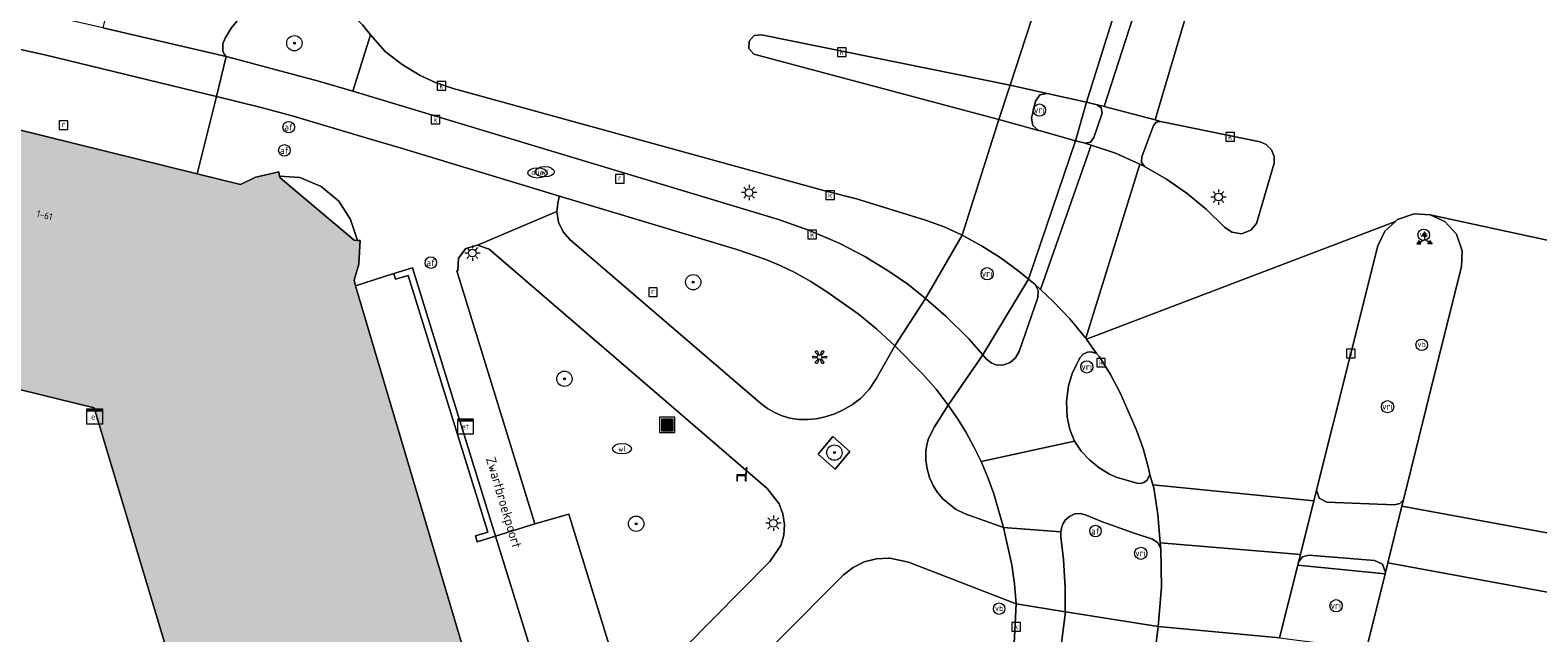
# Model space of a CAD drawing. Header units: metres. Extents: x 196496 to 197479, y 355250 to 356324.
# Tile 18 of 119: x 196983 to 197061, y 355693 to 355725. Entities that reach past the tile are written whole.
import ezdxf
from ezdxf.enums import TextEntityAlignment as Align

# ---------------------------------------------------------------- set-up
doc = ezdxf.new("R2010")
doc.units = ezdxf.units.M
doc.layers.get('0').update_dxf_attribs({"lineweight": 9})
for name, color, linetype, lineweight in [('B-WE-GR-BEPLANTING_CULTUUR_HEESTERS-GV', 251, 'Continuous', 9), ('B-WE-GR-BOOM-S', 251, 'Continuous', 9), ('B-WE-IE-KUNSTOBJECT-S', 251, 'Continuous', 9), ('B-WE-IE-MEUBILAIR_WEGMEUBILAIR-GV', 251, 'Continuous', 9), ('B-WE-IE-MEUBILAIR_WEGMEUBILAIR-S', 251, 'Continuous', 9), ('B-WE-IE-MEUBILAIR_WEGMEUBILAIR_VERKEERSBORD-S', 251, 'Continuous', 9), ('B-WE-IE-TERREINAFSCHEIDING_KUNSTMATIG_MUUR-G', 251, 'IE-TERREINAFSCHEIDING-KUNSTMATIG-DICHT', 9), ('B-WE-IE-TERREINAFSCHEIDING_KUNSTMATIG_MUUR-GV', 251, 'Continuous', 9), ('B-WE-KL-BRANDSTOF_PUT-S', 251, 'Continuous', 9), ('B-WE-KL-ET_KAST-S', 251, 'Continuous', 9), ('B-WE-KL-ET_LS_OV_LICHTMAST-S', 251, 'Continuous', 9), ('B-WE-KL-WATER-S', 251, 'Continuous', 9), ('B-WE-OG-BEBOUWING-GV', 251, 'Continuous', 9), ('B-WE-OG-BEBOUWING_HUISNUMMER-T35', 90, 'Continuous', 9), ('B-WE-OG-BEBOUWING_STRAATNAAM-T35', 130, 'Continuous', 9), ('B-WE-OG-TERREIN_CULTUURSCHEIDING-GV', 251, 'Continuous', 9), ('B-WE-OG-TERREIN_ERF-GV', 251, 'Continuous', 9), ('B-WE-RI-GWA_KOLK-S', 251, 'Continuous', 9), ('B-WE-RI-GWA_RIOOLPUT-S', 251, 'Continuous', 9), ('B-WE-VH-ONVERHARD-GV', 251, 'Continuous', 9), ('B-WE-VH-VERHARDING_ASFALT-GV', 251, 'Continuous', 9), ('B-WE-VH-VERHARDING_BETONSTRAATSTEEN-GV', 251, 'Continuous', 9), ('B-WE-VH-VERHARDING_OPEN-GV', 251, 'Continuous', 9), ('B-WE-VH-VERHARDING_STRAATBAKSTEEN-GV', 251, 'Continuous', 9), ('B-WE-VH-VERHARDING_TEGEL-GV', 251, 'Continuous', 9), ('B-WE-VW-AFSLUITPAAL-S', 251, 'Continuous', 9), ('B-WE-VW-VRI-S', 251, 'Continuous', 9)]:
    doc.layers.add(name, color=color, linetype=linetype, lineweight=lineweight)
doc.layers.add('X-XX-AL-PRESENTATIE_GEBOUW3-V', color=7, linetype='Continuous', lineweight=9, true_color=0xebe1d6)
doc.styles.add('NLCS-ISO', font='NLCS-ISO.ttf')
doc.styles.add('NLCS-ISO-ANNOTATIEF-T35', font='NLCS-ISO.ttf', dxfattribs={"height": 3.5})
doc.linetypes.add('IE-TERREINAFSCHEIDING-KUNSTMATIG-DICHT', pattern='A,8,-1,[82,NLCS.SHX,S=0.75,R=90,X=0,Y=0],-1', length=10)

# ---------------------------------------------------------------- blocks, each defined once
blk = doc.blocks.new('SIE-WEG_AFVALBAK-SO')
at = {"linetype": 'ByBlock', "lineweight": 18}
h = blk.add_hatch(color=0, dxfattribs=at)
h.dxf.hatch_style = 1
h.paths.add_polyline_path([(-1.5, -1.5), (1.5, -1.5), (1.5, 1.5), (-1.5, 1.5)])
at = {"color": 0, "linetype": 'ByBlock', "lineweight": 18}
for points in [[(-2, -2), (2, -2), (2, 2), (-2, 2)], [(-1.5, -1.5), (1.5, -1.5), (1.5, 1.5), (-1.5, 1.5)]]:
    blk.add_lwpolyline(points, close=True, dxfattribs=at)
blk = doc.blocks.new('SIE-WEG_VERKEERSBORD_WEGWIJZER-SO')
at = {"linetype": 'ByBlock', "lineweight": 18}
h = blk.add_hatch(color=0, dxfattribs=at)
h.dxf.hatch_style = 1
h.paths.add_polyline_path([(0.5, 1), (0, 2), (-0.5, 1)])
h = blk.add_hatch(color=0, dxfattribs=at)
h.dxf.hatch_style = 1
h.paths.add_polyline_path([(-1.38, -0.22), (-2, -1.15), (-0.88, -1.09)])
h = blk.add_hatch(color=0, dxfattribs=at)
h.dxf.hatch_style = 1
h.paths.add_polyline_path([(1.38, -0.22), (2, -1.15), (0.88, -1.09)])
at = {"color": 0, "linetype": 'ByBlock', "lineweight": 18}
for points in [[(-1.13, -0.65), (0, 0)], [(0, 1), (0, 0)], [(1.13, -0.65), (0, 0)]]:
    blk.add_lwpolyline(points, dxfattribs=at)
for points in [[(0.5, 1), (0, 2), (-0.5, 1)], [(-1.38, -0.22), (-2, -1.15), (-0.88, -1.09)], [(1.38, -0.22), (2, -1.15), (0.88, -1.09)]]:
    blk.add_lwpolyline(points, close=True, dxfattribs=at)
blk = doc.blocks.new('SKL-ET_KAST_ELEKTRA-SO')
at = {"color": 0, "linetype": 'ByBlock', "lineweight": 18}
for points in [[(-2, 2), (2, 2), (2, 1.68), (-2, 1.68)], [(-2, 1.52), (2, 1.52), (2, -2), (-2, -2)]]:
    blk.add_lwpolyline(points, close=True, dxfattribs=at)
at = {"color": 0, "linetype": 'ByBlock', "lineweight": 18, "style": 'NLCS-ISO'}
blk.add_text('et', height=1.5, dxfattribs=at).set_placement((0, 0), align=Align.MIDDLE_CENTER)
blk = doc.blocks.new('SKL-ET_OV_LICHTMAST-SO')
at = {"color": 0, "linetype": 'ByBlock', "lineweight": 18}
for points in [[(-1.25, 0), (-2, 0)], [(-1.41, 1.41), (-0.88, 0.88)], [(0, 2), (0, 1.25)], [(0.88, 0.88), (1.41, 1.41)], [(2, 0), (1.25, 0)], [(-1.41, -1.41), (-0.88, -0.88)], [(0, -1.25), (0, -2)], [(0.88, -0.88), (1.41, -1.41)]]:
    blk.add_lwpolyline(points, dxfattribs=at)
blk.add_circle((0, 0), 1, dxfattribs=at)
blk = doc.blocks.new('SKL-VRI_PAAL-SO')
at = {"lineweight": 18}
blk.add_circle((0, 0), 1.59, dxfattribs=at)
at = {"lineweight": 18, "style": 'NLCS-ISO'}
blk.add_text('vri', height=1.8, dxfattribs=at).set_placement((-0.06, 0.08), align=Align.MIDDLE_CENTER)
blk = doc.blocks.new('SIE-WEG_PAAL_VERKEERSBORD-SO')
at = {"color": 0, "linetype": 'ByBlock', "lineweight": 18}
blk.add_circle((0, 0), 1.5, dxfattribs=at)
at = {"color": 0, "linetype": 'ByBlock', "lineweight": 18, "style": 'NLCS-ISO'}
blk.add_text('vb', height=1.5, dxfattribs=at).set_placement((0, 0.13), align=Align.MIDDLE_CENTER)
blk = doc.blocks.new('SVW-AFSLUITPAAL-SO')
at = {"lineweight": 18}
blk.add_circle((0, 0), 1.5, dxfattribs=at)
at = {"lineweight": 18, "style": 'NLCS-ISO'}
blk.add_text('af', height=1.8, dxfattribs=at).set_placement((0, 0), align=Align.MIDDLE_CENTER)
blk = doc.blocks.new('SRI-KOLK-SO')
at = {"color": 0, "linetype": 'ByBlock', "lineweight": 18}
blk.add_lwpolyline([(-1.125, -1.125), (1.125, -1.125), (1.125, 1.125), (-1.125, 1.125)], close=True, dxfattribs=at)
at = {"color": 0, "linetype": 'ByBlock', "lineweight": 18, "style": 'NLCS-ISO'}
blk.add_text('k', height=1.5, dxfattribs=at).set_placement((0, 0), align=Align.MIDDLE_CENTER)
blk = doc.blocks.new('SKL-WATER_WATERLEIDINGPUT-SO')
at = {"color": 0, "linetype": 'ByBlock', "lineweight": 18}
blk.add_ellipse((0, 0), major_axis=(2.5, 0), ratio=0.54, dxfattribs=at)
at = {"color": 0, "linetype": 'ByBlock', "lineweight": 18, "style": 'NLCS-ISO'}
blk.add_text('wl', height=1.5, dxfattribs=at).set_placement((0, 0), align=Align.MIDDLE_CENTER)
blk = doc.blocks.new('SKL-BENZINEPUT_OLIEPUT-SO')
at = {"color": 0, "linetype": 'ByBlock', "lineweight": 18}
blk.add_ellipse((0, 0), major_axis=(2.5, 0), ratio=0.54, dxfattribs=at)
at = {"color": 0, "linetype": 'ByBlock', "lineweight": 18, "style": 'NLCS-ISO'}
blk.add_text('olie', height=1.5, dxfattribs=at).set_placement((0, 0.16), align=Align.MIDDLE_CENTER)
blk = doc.blocks.new('SRI-PUT_INSPECTIEPUT_RIOOLPUT-SO')
at = {"color": 0, "linetype": 'ByBlock', "lineweight": 18}
blk.add_lwpolyline([(-1.12, -1.12), (1.12, -1.12), (1.12, 1.12), (-1.12, 1.12)], close=True, dxfattribs=at)
at = {"color": 0, "linetype": 'ByBlock', "lineweight": 18, "style": 'NLCS-ISO'}
blk.add_text('r', height=1.5, dxfattribs=at).set_placement((0, 0.28), align=Align.MIDDLE_CENTER)
blk = doc.blocks.new('SIE-KUNSTOBJECT-SO')
at = {"color": 0, "linetype": 'ByBlock', "lineweight": 18, "flags": 128}
blk.add_lwpolyline([(0.27, -0.73, 0.700208), (-0.27, -0.73), (-0.56, -1.53, -1), (-1.05, -1.25), (-0.5, -0.6, 0.700208), (-0.77, -0.13), (-1.6, -0.28, -1), (-1.6, 0.28), (-0.77, 0.13, 0.700208), (-0.5, 0.6), (-1.05, 1.25, -1), (-0.56, 1.53), (-0.27, 0.73, 0.700208), (0.27, 0.73), (0.56, 1.53, -1), (1.05, 1.25), (0.5, 0.6, 0.700208), (0.77, 0.13), (1.6, 0.28, -1), (1.6, -0.28), (0.77, -0.13, 0.700208), (0.5, -0.6), (1.05, -1.25, -1), (0.56, -1.53)], format="xyb", close=True, dxfattribs=at)
blk = doc.blocks.new('SIE-WEG_ZITBANK-SO')
at = {"color": 0, "linetype": 'ByBlock', "lineweight": 18}
blk.add_lwpolyline([(-0.91, -1.63), (-0.91, -0.2), (1.09, -0.2), (1.09, -1.63), (1.29, -1.63), (1.29, -0.21), (1.54, 1.78), (1.33, 1.78), (1.11, 0), (-1.11, 0), (-1.11, -1.63)], close=True, dxfattribs=at)
blk = doc.blocks.new('SGR-BOOM_01-SO')
at = {"linetype": 'ByBlock', "lineweight": 18}
h = blk.add_hatch(color=0, dxfattribs=at)
h.dxf.hatch_style = 1
edge = h.paths.add_edge_path()
edge.add_arc((0, 0), 0.25, 0, 360)
at = {"color": 0, "linetype": 'ByBlock', "lineweight": 18}
for radius in [2, 0.25]:
    blk.add_circle((0, 0), radius, dxfattribs=at)

msp = doc.modelspace()

# ---------------------------------------------------------------- hatches: boundary and pattern name
at = {"layer": 'X-XX-AL-PRESENTATIE_GEBOUW3-V'}
msp.add_hatch(color=256, dxfattribs=at).paths.add_polyline_path([(196999.728, 355713.662), (196999.557, 355713.679), (196995.697, 355716.913), (196995.676, 355717.009), (196995.629, 355717.226), (196994.429, 355716.953), (196994.418, 355716.948), (196993.646, 355716.569), (196991.386, 355717.127), (196967.648, 355722.993), (196966.58, 355723.049), (196965.56, 355722.743), (196964.713, 355722.116), (196964.128, 355721.253), (196960.944, 355713.774), (196953.261, 355682.75), (196951.645, 355676.227), (196951.328, 355674.146), (196955.281, 355673.014), (196963.458, 355670.971), (196972.713, 355708.202), (196986.012, 355704.942), (196989.79, 355692.387), (196989.014, 355692.133), (196989.841, 355689.357), (196990.603, 355689.577), (196996.618, 355669.389), (196996.721, 355669.044), (197010.836, 355673.334), (197008.082, 355682.828), (196999.632, 355711.304), (196999.549, 355711.583), (196999.793, 355712.429), (196999.794, 355712.45), (196999.877, 355713.647)])

# ---------------------------------------------------------------- linework, layer by layer
at = {"layer": 'B-WE-GR-BEPLANTING_CULTUUR_HEESTERS-GV', "flags": 128}
for points in [[(196999.489, 355721.435), (197000.412, 355724.371), (196999.987, 355724.882), (196999.493, 355725.388), (196998.917, 355725.813), (196998.279, 355726.139), (196997.606, 355726.354), (196997.242, 355726.438), (196996.705, 355726.492), (196996.166, 355726.466), (196995.528, 355726.351), (196994.908, 355726.161), (196994.527, 355725.984), (196994.179, 355725.749), (196993.555, 355725.19), (196993.16, 355724.714), (196992.846, 355724.181), (196992.725, 355723.894), (196992.722, 355723.528), (196992.796, 355723.353), (196992.897, 355723.243), (196993.032, 355723.198), (196997.701, 355721.95)], [(197027.707, 355708.178), (197026.776, 355709.038), (197025.791, 355709.835), (197024.17, 355710.99), (197023.329, 355711.523), (197022.459, 355712.006), (197021.737, 355712.357), (197020.997, 355712.67), (197019.48, 355713.194), (197010.25, 355715.96), (197010.178, 355715.696), (197010.108, 355715.165), (197010.193, 355714.614), (197010.431, 355714.11), (197010.785, 355713.709), (197020.73, 355705.174), (197021.071, 355704.914), (197021.44, 355704.697), (197021.833, 355704.526), (197022.244, 355704.407), (197022.702, 355704.337), (197023.165, 355704.328), (197023.626, 355704.375), (197024.079, 355704.469), (197024.576, 355704.632), (197025.051, 355704.851), (197025.499, 355705.121), (197025.918, 355705.433), (197026.37, 355705.904), (197026.729, 355706.45)], [(197004.956, 355712.102), (197004.899, 355712.068), (197008.971, 355698.902), (197010.726, 355699.403), (197012.964, 355692.188), (197015.286, 355690.958), (197021.206, 355696.938), (197021.766, 355697.785), (197021.92, 355698.314), (197021.958, 355698.877), (197021.875, 355699.434), (197021.679, 355699.949), (197021.052, 355700.748), (197006.587, 355713.208), (197005.987, 355713.415), (197005.378, 355713.236), (197004.986, 355712.736)], [(197030.493, 355705.089), (197029.77, 355703.961), (197029.462, 355703.35), (197029.365, 355703.021), (197029.318, 355702.681), (197029.32, 355702.219), (197029.385, 355701.761), (197029.513, 355701.316), (197029.7, 355700.893), (197029.929, 355700.532), (197030.212, 355700.211), (197030.866, 355699.664), (197031.378, 355699.425), (197033.363, 355698.715), (197032.857, 355700.458), (197032.55, 355701.313), (197032.197, 355702.149), (197031.827, 355702.915), (197031.42, 355703.662), (197030.975, 355704.388)], [(197028.897, 355653.795), (197029.198, 355661.287), (197029.851, 355668.765), (197030.855, 355676.204), (197032.205, 355683.579), (197032.456, 355684.731), (197032.732, 355685.882), (197033.851, 355691.311), (197034.031, 355694.736), (197028.415, 355696.909), (197027.45, 355697.121), (197027.388, 355697.124), (197026.75, 355697.088), (197026.119, 355696.923), (197025.535, 355696.635), (197025.029, 355696.244), (197014.895, 355686.064), (197016.008, 355682.484), (197024.869, 355653.842)], [(197041.147, 355691.311), (197041.423, 355693.558), (197036.598, 355694.318), (197036.119, 355690.697), (197035.466, 355687.104), (197037.372, 355686.706), (197037.671, 355687.333), (197038.103, 355687.897), (197038.644, 355688.357), (197039.255, 355688.687), (197039.908, 355689.184), (197040.462, 355689.811), (197040.882, 355690.534)]]:
    msp.add_lwpolyline(points, close=True, dxfattribs=at)
at = {"layer": 'B-WE-IE-MEUBILAIR_WEGMEUBILAIR-GV', "flags": 128}
msp.add_lwpolyline([(197024.48, 355703.444), (197023.718, 355702.524), (197024.593, 355701.748), (197025.362, 355702.679)], close=True, dxfattribs=at)
at = {"layer": 'B-WE-IE-TERREINAFSCHEIDING_KUNSTMATIG_MUUR-G', "ltscale": 0.05, "flags": 128}
for points in [[(197006.911, 355698.257), (197002.588, 355712.236), (197001.626, 355711.939)], [(197001.626, 355711.939), (197001.71, 355711.634), (197002.374, 355711.83), (197006.515, 355698.463), (197005.868, 355698.276), (197005.957, 355697.97), (197006.911, 355698.257)]]:
    msp.add_lwpolyline(points, dxfattribs=at)
at = {"layer": 'B-WE-IE-TERREINAFSCHEIDING_KUNSTMATIG_MUUR-GV', "flags": 128}
msp.add_lwpolyline([(197001.626, 355711.939), (197001.71, 355711.634), (197002.374, 355711.83), (197006.515, 355698.463), (197005.868, 355698.276), (197005.957, 355697.97), (197006.911, 355698.257), (197002.588, 355712.236)], close=True, dxfattribs=at)
at = {"layer": 'B-WE-OG-BEBOUWING-GV', "flags": 128}
for points in [[(197008.082, 355682.828), (196999.632, 355711.304), (196999.549, 355711.583), (196999.793, 355712.429), (196999.794, 355712.45), (196999.877, 355713.647), (196999.728, 355713.662), (196999.557, 355713.679), (196995.697, 355716.913), (196995.676, 355717.009), (196995.629, 355717.226), (196994.429, 355716.953), (196994.418, 355716.948), (196993.646, 355716.569), (196991.386, 355717.127), (196967.648, 355722.993)], [(196972.713, 355708.202), (196986.012, 355704.942), (196989.79, 355692.387)]]:
    msp.add_lwpolyline(points, dxfattribs=at)
at = {"layer": 'B-WE-OG-TERREIN_CULTUURSCHEIDING-GV', "flags": 128}
msp.add_lwpolyline([(197054.189, 355700.162), (197055.792, 355706.609), (197057.205, 355712.289), (197057.251, 355713.126), (197056.951, 355713.982), (197056.336, 355714.648), (197055.575, 355715), (197054.739, 355715.047), (197053.882, 355714.748), (197053.774, 355714.648), (197053.215, 355714.134), (197052.862, 355713.374), (197051.439, 355707.711), (197049.668, 355700.663), (197049.801, 355700.236), (197050.203, 355700.041), (197053.717, 355699.89), (197053.993, 355699.957)], close=True, dxfattribs=at)
at = {"layer": 'B-WE-OG-TERREIN_ERF-GV', "flags": 128}
for points in [[(197008.852, 355691.999), (197006.911, 355698.257), (197005.957, 355697.97), (197005.868, 355698.276), (197006.515, 355698.463), (197002.374, 355711.83), (197001.71, 355711.634), (197001.626, 355711.939), (196999.632, 355711.304), (197008.082, 355682.828)], [(196989.79, 355692.387), (196986.012, 355704.942), (196972.713, 355708.202)]]:
    msp.add_lwpolyline(points, dxfattribs=at)
at = {"layer": 'B-WE-VH-ONVERHARD-GV', "flags": 128}
msp.add_lwpolyline([(197024.48, 355703.444), (197023.718, 355702.524), (197024.593, 355701.748), (197025.362, 355702.679)], close=True, dxfattribs=at)
at = {"layer": 'B-WE-VH-VERHARDING_ASFALT-GV', "flags": 128}
for points in [[(196999.987, 355724.882), (197000.412, 355724.371), (197001.179, 355723.494), (197002.051, 355722.815), (197002.994, 355722.24), (197003.832, 355721.857), (197004.708, 355721.568), (197024.064, 355716.238), (197025.719, 355715.817), (197029.312, 355714.712), (197030.278, 355714.362), (197031.212, 355713.934), (197033.129, 355719.953), (197020.368, 355723.357), (197020.112, 355723.65), (197020.117, 355724.039), (197020.38, 355724.326), (197020.768, 355724.363), (197033.706, 355721.737), (197035.561, 355727.46)], [(197042.996, 355725.796), (197041.257, 355719.931), (197041.548, 355719.855), (197046.725, 355718.785), (197047.046, 355718.648), (197047.312, 355718.38), (197047.453, 355718.031), (197047.452, 355717.681), (197046.54, 355714.542), (197046.241, 355714.197), (197045.759, 355714.011), (197045.248, 355714.087), (197044.88, 355714.358), (197043.942, 355715.272), (197042.927, 355716.107), (197041.846, 355716.855), (197040.711, 355717.508), (197040.456, 355717.624), (197037.653, 355708.571), (197037.685, 355708.525), (197053.774, 355714.648), (197053.882, 355714.748), (197054.739, 355715.047), (197055.575, 355715), (197062.948, 355713.396)], [(197047.733, 355692.964), (197041.423, 355693.558), (197041.147, 355691.311)]]:
    msp.add_lwpolyline(points, dxfattribs=at)
for points in [[(197037.478, 355727.058), (197035.561, 355727.46), (197033.706, 355721.737), (197035.644, 355721.312), (197037.695, 355720.863), (197039.496, 355726.627), (197037.524, 355727.048)], [(197038.244, 355720.719), (197038.608, 355720.624), (197040.462, 355726.398), (197040.032, 355726.5), (197039.496, 355726.627), (197037.695, 355720.863)], [(197042.996, 355725.796), (197040.462, 355726.398), (197038.608, 355720.624), (197041.257, 355719.931)], [(197000.412, 355724.371), (196999.489, 355721.435), (197021.643, 355714.744), (197023.263, 355714.183), (197024.836, 355713.504), (197026.152, 355712.818), (197027.419, 355712.045), (197028.376, 355711.375), (197029.298, 355710.637), (197031.212, 355713.934), (197030.278, 355714.362), (197029.312, 355714.712), (197025.719, 355715.817), (197024.064, 355716.238), (197004.708, 355721.568), (197003.832, 355721.857), (197002.994, 355722.24), (197002.051, 355722.815), (197001.179, 355723.494)], [(197033.706, 355721.737), (197033.129, 355719.953), (197035.19, 355719.39), (197034.885, 355719.636), (197034.828, 355720.024), (197035.031, 355720.903), (197035.254, 355721.232), (197035.644, 355721.312)], [(197037.112, 355718.85), (197035.228, 355719.38), (197035.19, 355719.39), (197033.129, 355719.953), (197031.212, 355713.934), (197032.218, 355713.383), (197033.189, 355712.771), (197034.119, 355712.1), (197034.666, 355711.651)], [(197037.112, 355718.85), (197034.666, 355711.651), (197035.006, 355711.372), (197035.296, 355711.102), (197037.934, 355718.615), (197037.611, 355718.722)], [(197040.456, 355717.624), (197039.193, 355718.196), (197037.934, 355718.615), (197035.296, 355711.102), (197035.938, 355710.505), (197036.814, 355709.582), (197037.623, 355708.614), (197037.653, 355708.571)], [(197055.792, 355706.609), (197054.189, 355700.162), (197054.104, 355699.819), (197065.911, 355697.648), (197066.265, 355699.059), (197066.815, 355700.522), (197067.492, 355701.806), (197068.244, 355702.913), (197069.329, 355704.175), (197070.385, 355705.211), (197071.512, 355706.198), (197072.751, 355707.08), (197073.313, 355707.407), (197073.18, 355711.169), (197062.948, 355713.396), (197055.575, 355715), (197056.336, 355714.648), (197056.951, 355713.982), (197057.251, 355713.126), (197057.205, 355712.289)], [(197049.668, 355700.663), (197051.439, 355707.711), (197052.862, 355713.374), (197053.215, 355714.134), (197053.774, 355714.648), (197037.685, 355708.525), (197038.208, 355707.775), (197038.36, 355707.604), (197038.943, 355706.674), (197039.434, 355705.732), (197040.291, 355703.788), (197040.635, 355702.819), (197040.94, 355701.736), (197040.993, 355701.47), (197041.148, 355700.933), (197049.528, 355700.107)], [(197040.993, 355701.47), (197040.94, 355701.736), (197040.635, 355702.819), (197040.291, 355703.788), (197039.434, 355705.732), (197038.943, 355706.674), (197038.36, 355707.604), (197038.208, 355707.775), (197037.928, 355707.858), (197037.738, 355707.848), (197037.507, 355707.74), (197037.337, 355707.55), (197036.94, 355706.727), (197036.755, 355706.093), (197036.652, 355705.276), (197036.684, 355704.454), (197036.818, 355703.813), (197037.065, 355703.206), (197037.416, 355702.685), (197037.847, 355702.229), (197038.343, 355701.824), (197038.888, 355701.487), (197039.236, 355701.33), (197040.299, 355701.017), (197040.49, 355700.998), (197040.674, 355701.05), (197040.845, 355701.185)], [(197048.824, 355697.305), (197049.528, 355700.107), (197041.148, 355700.933), (197041.191, 355700.785), (197041.4, 355699.386), (197041.524, 355697.908)], [(197054.104, 355699.819), (197053.372, 355696.877), (197065.173, 355694.708), (197065.911, 355697.648)], [(197047.733, 355692.964), (197048.685, 355696.751), (197048.723, 355696.904), (197048.824, 355697.305), (197041.524, 355697.908), (197041.549, 355697.605), (197041.597, 355695.601), (197041.423, 355693.558)], [(197053.247, 355696.374), (197053.231, 355696.31), (197052.259, 355692.399), (197064.057, 355690.23), (197064.162, 355690.682), (197065.173, 355694.708), (197053.372, 355696.877)]]:
    msp.add_lwpolyline(points, close=True, dxfattribs=at)
at = {"layer": 'B-WE-VH-VERHARDING_BETONSTRAATSTEEN-GV', "flags": 128}
for points in [[(196987.441, 355728.639), (196986.475, 355724.724), (196992.897, 355723.243), (196992.796, 355723.353), (196992.722, 355723.528), (196992.725, 355723.894), (196992.846, 355724.181), (196993.16, 355724.714), (196993.555, 355725.19), (196994.179, 355725.749), (196994.527, 355725.984), (196994.908, 355726.161), (196995.528, 355726.351), (196996.166, 355726.466), (196996.705, 355726.492), (196997.242, 355726.438), (196993.547, 355727.287), (196988.957, 355728.303)], [(197037.112, 355718.85), (197037.695, 355720.863), (197035.644, 355721.312), (197035.254, 355721.232), (197035.031, 355720.903), (197034.828, 355720.024), (197034.885, 355719.636), (197035.19, 355719.39), (197035.228, 355719.38)], [(197037.611, 355718.722), (197037.898, 355718.777), (197038.073, 355719.01), (197038.502, 355720.292), (197038.459, 355720.557), (197038.244, 355720.719), (197037.695, 355720.863), (197037.112, 355718.85)], [(197041.548, 355719.855), (197041.317, 355719.816), (197041.169, 355719.635), (197040.575, 355718.009), (197040.543, 355717.731), (197040.711, 355717.508), (197041.846, 355716.855), (197042.927, 355716.107), (197043.942, 355715.272), (197044.88, 355714.358), (197045.248, 355714.087), (197045.759, 355714.011), (197046.241, 355714.197), (197046.54, 355714.542), (197047.452, 355717.681), (197047.453, 355718.031), (197047.312, 355718.38), (197047.046, 355718.648), (197046.725, 355718.785)], [(197029.298, 355710.637), (197027.707, 355708.178), (197029.164, 355706.691), (197029.854, 355705.911), (197030.493, 355705.089), (197032.283, 355707.703), (197031.559, 355708.541), (197030.363, 355709.722)], [(197034.031, 355694.736), (197036.578, 355694.321), (197036.578, 355695.572), (197036.498, 355697.051), (197036.355, 355698.235), (197036.354, 355698.495), (197033.363, 355698.715), (197033.794, 355696.762), (197033.943, 355695.783)]]:
    msp.add_lwpolyline(points, close=True, dxfattribs=at)
at = {"layer": 'B-WE-VH-VERHARDING_OPEN-GV', "flags": 128}
for points in [[(197033.129, 355719.953), (197033.706, 355721.737), (197020.768, 355724.363), (197020.38, 355724.326), (197020.117, 355724.039), (197020.112, 355723.65), (197020.368, 355723.357)], [(196995.676, 355717.009), (196995.697, 355716.913), (196999.557, 355713.679), (196999.728, 355713.662), (196999.371, 355714.751), (196998.754, 355715.705), (196997.844, 355716.473), (196996.735, 355716.935)]]:
    msp.add_lwpolyline(points, close=True, dxfattribs=at)
at = {"layer": 'B-WE-VH-VERHARDING_STRAATBAKSTEEN-GV', "flags": 128}
for points in [[(197038.244, 355720.719), (197038.459, 355720.557), (197038.502, 355720.292), (197038.073, 355719.01), (197037.898, 355718.777), (197037.611, 355718.722), (197037.934, 355718.615), (197039.193, 355718.196), (197040.456, 355717.624), (197040.711, 355717.508), (197040.543, 355717.731), (197040.575, 355718.009), (197041.169, 355719.635), (197041.317, 355719.816), (197041.548, 355719.855), (197041.257, 355719.931), (197038.608, 355720.624)], [(197034.666, 355711.651), (197034.119, 355712.1), (197033.189, 355712.771), (197032.218, 355713.383), (197031.212, 355713.934), (197029.298, 355710.637), (197030.363, 355709.722), (197031.559, 355708.541), (197032.283, 355707.703)], [(197034.666, 355711.651), (197032.283, 355707.703), (197032.462, 355707.495), (197032.716, 355707.284), (197033.027, 355707.172), (197033.38, 355707.174), (197033.711, 355707.298), (197033.998, 355707.543), (197034.181, 355707.872), (197035.152, 355710.691), (197035.177, 355711.052), (197035.006, 355711.372)], [(197053.247, 355696.374), (197053.093, 355696.801), (197052.687, 355697.003), (197049.256, 355697.269), (197048.925, 355697.18), (197048.723, 355696.904), (197048.685, 355696.751), (197053.231, 355696.31)]]:
    msp.add_lwpolyline(points, close=True, dxfattribs=at)
at = {"layer": 'B-WE-VH-VERHARDING_TEGEL-GV', "flags": 128}
for points in [[(196964.794, 355727.429), (196983.451, 355723.318), (196992.381, 355721.155), (196992.897, 355723.243), (196986.475, 355724.724), (196979.897, 355726.242), (196974.929, 355727.388), (196969.891, 355728.55), (196969.685, 355728.577), (196962.985, 355729.974), (196962.531, 355727.932)], [(196992.381, 355721.155), (196983.451, 355723.318), (196964.794, 355727.429), (196964.308, 355727.481), (196963.82, 355727.477), (196963.335, 355727.42), (196962.859, 355727.311), (196962.42, 355727.158), (196962.002, 355726.956), (196961.607, 355726.711), (196961.237, 355726.431), (196960.744, 355725.921), (196960.352, 355725.329), (196960.132, 355724.85), (196967.648, 355722.993), (196991.386, 355717.127)], [(197027.707, 355708.178), (197029.298, 355710.637), (197028.376, 355711.375), (197027.419, 355712.045), (197026.152, 355712.818), (197024.836, 355713.504), (197023.263, 355714.183), (197021.643, 355714.744), (196999.489, 355721.435), (196997.701, 355721.95), (196993.032, 355723.198), (196992.897, 355723.243), (196992.381, 355721.155), (196994.72, 355720.588), (196996.331, 355720.151), (197000.409, 355718.927), (197001.951, 355718.475), (197010.25, 355715.96), (197019.48, 355713.194), (197020.997, 355712.67), (197021.737, 355712.357), (197022.459, 355712.006), (197023.329, 355711.523), (197024.17, 355710.99), (197025.791, 355709.835), (197026.776, 355709.038)], [(197005.987, 355713.415), (197010.108, 355715.165), (197010.178, 355715.696), (197010.25, 355715.96), (197001.951, 355718.475), (197000.409, 355718.927), (196996.331, 355720.151), (196994.72, 355720.588), (196992.381, 355721.155), (196991.386, 355717.127), (196993.646, 355716.569), (196994.418, 355716.948), (196994.429, 355716.953), (196995.629, 355717.226), (196995.676, 355717.009), (196996.735, 355716.935), (196997.844, 355716.473), (196998.754, 355715.705), (196999.371, 355714.751), (196999.728, 355713.662), (196999.877, 355713.647), (196999.794, 355712.45), (196999.793, 355712.429), (196999.549, 355711.583), (196999.632, 355711.304), (197001.626, 355711.939), (197002.588, 355712.236), (197006.911, 355698.257), (197008.971, 355698.902), (197004.899, 355712.068), (197004.956, 355712.102), (197004.986, 355712.736), (197005.378, 355713.236)], [(197038.208, 355707.775), (197037.685, 355708.525), (197037.653, 355708.571), (197037.623, 355708.614), (197036.814, 355709.582), (197035.938, 355710.505), (197035.296, 355711.102), (197035.006, 355711.372), (197035.177, 355711.052), (197035.152, 355710.691), (197034.181, 355707.872), (197033.998, 355707.543), (197033.711, 355707.298), (197033.38, 355707.174), (197033.027, 355707.172), (197032.716, 355707.284), (197032.462, 355707.495), (197032.283, 355707.703), (197030.493, 355705.089), (197030.975, 355704.388), (197031.42, 355703.662), (197031.827, 355702.915), (197032.197, 355702.149), (197037.065, 355703.206), (197036.818, 355703.813), (197036.684, 355704.454), (197036.652, 355705.276), (197036.755, 355706.093), (197036.94, 355706.727), (197037.337, 355707.55), (197037.507, 355707.74), (197037.738, 355707.848), (197037.928, 355707.858)], [(197024.48, 355703.444), (197025.362, 355702.679), (197024.593, 355701.748), (197023.718, 355702.524)], [(197041.549, 355697.605), (197041.524, 355697.908), (197041.4, 355699.386), (197041.191, 355700.785), (197041.148, 355700.933), (197040.993, 355701.47), (197040.845, 355701.185), (197040.674, 355701.05), (197040.49, 355700.998), (197040.299, 355701.017), (197039.236, 355701.33), (197038.888, 355701.487), (197038.343, 355701.824), (197037.847, 355702.229), (197037.416, 355702.685), (197037.065, 355703.206), (197032.197, 355702.149), (197032.55, 355701.313), (197032.857, 355700.458), (197033.363, 355698.715), (197036.354, 355698.495), (197036.406, 355698.75), (197036.475, 355698.929), (197036.581, 355699.089), (197036.808, 355699.292), (197037.084, 355699.421), (197037.361, 355699.444), (197037.632, 355699.379), (197038.474, 355699.033), (197040.115, 355698.43), (197041.126, 355698.107), (197041.409, 355697.917)], [(197054.189, 355700.162), (197053.993, 355699.957), (197053.717, 355699.89), (197050.203, 355700.041), (197049.801, 355700.236), (197049.668, 355700.663), (197049.528, 355700.107), (197048.824, 355697.305), (197048.723, 355696.904), (197048.925, 355697.18), (197049.256, 355697.269), (197052.687, 355697.003), (197053.093, 355696.801), (197053.247, 355696.374), (197053.372, 355696.877), (197054.104, 355699.819)], [(197036.354, 355698.495), (197036.355, 355698.235), (197036.498, 355697.051), (197036.578, 355695.572), (197036.578, 355694.321), (197036.598, 355694.318), (197041.423, 355693.558), (197041.597, 355695.601), (197041.549, 355697.605), (197041.409, 355697.917), (197041.126, 355698.107), (197040.115, 355698.43), (197038.474, 355699.033), (197037.632, 355699.379), (197037.361, 355699.444), (197037.084, 355699.421), (197036.808, 355699.292), (197036.581, 355699.089), (197036.475, 355698.929), (197036.406, 355698.75)], [(197053.231, 355696.31), (197048.685, 355696.751), (197047.733, 355692.964), (197048.813, 355692.829), (197052.259, 355692.399)]]:
    msp.add_lwpolyline(points, close=True, dxfattribs=at)
for points in [[(197014.895, 355686.064), (197025.029, 355696.244), (197025.535, 355696.635), (197026.119, 355696.923), (197026.75, 355697.088), (197027.388, 355697.124), (197027.45, 355697.121), (197028.415, 355696.909), (197034.031, 355694.736), (197033.943, 355695.783), (197033.794, 355696.762), (197033.363, 355698.715), (197031.378, 355699.425), (197030.866, 355699.664), (197030.212, 355700.211), (197029.929, 355700.532), (197029.7, 355700.893), (197029.513, 355701.316), (197029.385, 355701.761), (197029.32, 355702.219), (197029.318, 355702.681), (197029.365, 355703.021), (197029.462, 355703.35), (197029.77, 355703.961), (197030.493, 355705.089), (197029.854, 355705.911), (197029.164, 355706.691), (197027.707, 355708.178), (197026.729, 355706.45), (197026.37, 355705.904), (197025.918, 355705.433), (197025.499, 355705.121), (197025.051, 355704.851), (197024.576, 355704.632), (197024.079, 355704.469), (197023.626, 355704.375), (197023.165, 355704.328), (197022.702, 355704.337), (197022.244, 355704.407), (197021.833, 355704.526), (197021.44, 355704.697), (197021.071, 355704.914), (197020.73, 355705.174), (197010.785, 355713.709), (197010.431, 355714.11), (197010.193, 355714.614), (197010.108, 355715.165), (197005.987, 355713.415), (197006.587, 355713.208), (197021.052, 355700.748), (197021.679, 355699.949), (197021.875, 355699.434), (197021.958, 355698.877), (197021.92, 355698.314), (197021.766, 355697.785), (197021.206, 355696.938), (197015.286, 355690.958)], [(197012.964, 355692.188), (197010.726, 355699.403), (197008.971, 355698.902), (197006.911, 355698.257), (197008.852, 355691.999)], [(197036.119, 355690.697), (197036.598, 355694.318), (197036.578, 355694.321), (197034.031, 355694.736), (197033.851, 355691.311)]]:
    msp.add_lwpolyline(points, dxfattribs=at)

# ---------------------------------------------------------------- block references
at = {"layer": 'B-WE-GR-BOOM-S', "xscale": 0.2, "yscale": 0.2, "zscale": 0.2}
for p in [(196996.443, 355723.927), (197017.21, 355711.484), (197010.504, 355706.456), (197024.562, 355702.612), (197014.24, 355698.91)]:
    msp.add_blockref('SGR-BOOM_01-SO', p, dxfattribs=at)
at = {"layer": 'B-WE-IE-KUNSTOBJECT-S', "xscale": 0.2, "yscale": 0.2, "zscale": 0.2}
msp.add_blockref('SIE-KUNSTOBJECT-SO', (197023.791, 355707.581), dxfattribs=at)
at = {"layer": 'B-WE-IE-MEUBILAIR_WEGMEUBILAIR-S', "xscale": 0.2, "yscale": 0.2, "zscale": 0.2}
for name, p in [('SIE-WEG_PAAL_VERKEERSBORD-SO', (197055.244, 355713.95)), ('SIE-WEG_PAAL_VERKEERSBORD-SO', (197055.14, 355708.227)), ('SIE-WEG_AFVALBAK-SO', (197015.861, 355704.054)), ('SIE-WEG_ZITBANK-SO', (197019.705, 355701.462)), ('SIE-WEG_PAAL_VERKEERSBORD-SO', (197033.139, 355694.488))]:
    msp.add_blockref(name, p, dxfattribs=at)
at = {"layer": 'B-WE-IE-MEUBILAIR_WEGMEUBILAIR_VERKEERSBORD-S', "xscale": 0.2, "yscale": 0.2, "zscale": 0.2}
msp.add_blockref('SIE-WEG_VERKEERSBORD_WEGWIJZER-SO', (197055.278, 355713.704), dxfattribs=at)
at = {"layer": 'B-WE-KL-BRANDSTOF_PUT-S', "xscale": 0.2, "yscale": 0.2, "zscale": 0.2}
msp.add_blockref('SKL-BENZINEPUT_OLIEPUT-SO', (197009.103, 355717.176), dxfattribs=at)
at = {"layer": 'B-WE-KL-ET_KAST-S', "xscale": 0.2, "yscale": 0.2, "zscale": 0.2}
for p in [(196986.045, 355704.485), (197005.347, 355703.969)]:
    msp.add_blockref('SKL-ET_KAST_ELEKTRA-SO', p, dxfattribs=at)
at = {"layer": 'B-WE-KL-ET_LS_OV_LICHTMAST-S', "xscale": 0.2, "yscale": 0.2, "zscale": 0.2}
for p in [(197020.119, 355716.148), (197044.561, 355715.918), (197005.711, 355713.002), (197021.383, 355698.933)]:
    msp.add_blockref('SKL-ET_OV_LICHTMAST-SO', p, dxfattribs=at)
at = {"layer": 'B-WE-KL-WATER-S', "xscale": 0.2, "yscale": 0.2, "zscale": 0.2}
for p in [(197009.481, 355717.238), (197013.499, 355702.817)]:
    msp.add_blockref('SKL-WATER_WATERLEIDINGPUT-SO', p, dxfattribs=at)
at = {"layer": 'B-WE-RI-GWA_KOLK-S', "xscale": 0.2, "yscale": 0.2, "zscale": 0.2}
for p in [(197024.942, 355723.465), (197004.1, 355721.701), (197003.784, 355719.946), (197045.172, 355719.053), (197024.333, 355716.014), (197023.409, 355713.963), (197051.442, 355707.766), (197038.442, 355707.296), (197034.025, 355693.544)]:
    msp.add_blockref('SRI-KOLK-SO', p, dxfattribs=at)
at = {"layer": 'B-WE-RI-GWA_RIOOLPUT-S', "xscale": 0.2, "yscale": 0.2, "zscale": 0.2}
for p in [(196984.426, 355719.654), (197013.385, 355716.868), (197015.117, 355710.968)]:
    msp.add_blockref('SRI-PUT_INSPECTIEPUT_RIOOLPUT-SO', p, dxfattribs=at)
at = {"layer": 'B-WE-VW-AFSLUITPAAL-S', "xscale": 0.2, "yscale": 0.2, "zscale": 0.2}
for p in [(196996.149, 355719.558), (196995.923, 355718.347), (197003.546, 355712.503), (197038.158, 355698.529)]:
    msp.add_blockref('SVW-AFSLUITPAAL-SO', p, dxfattribs=at)
at = {"layer": 'B-WE-VW-VRI-S', "xscale": 0.2, "yscale": 0.2, "zscale": 0.2}
for p in [(197035.236, 355720.445), (197032.517, 355711.924), (197037.707, 355707.074), (197053.363, 355705.003), (197040.511, 355697.37), (197050.681, 355694.639)]:
    msp.add_blockref('SKL-VRI_PAAL-SO', p, dxfattribs=at)

# ---------------------------------------------------------------- texts
at = {"layer": 'B-WE-OG-BEBOUWING_HUISNUMMER-T35', "style": 'NLCS-ISO-ANNOTATIEF-T35'}
msp.add_text('1-61', height=0.36, rotation=346.1, dxfattribs=at).set_placement((196983.435, 355714.971), align=Align.MIDDLE)
at = {"layer": 'B-WE-OG-BEBOUWING_STRAATNAAM-T35', "style": 'NLCS-ISO-ANNOTATIEF-T35'}
msp.add_text('Zwartbroekpoort', height=0.5, rotation=286.6, dxfattribs=at).set_placement((197007.28, 355699.996), align=Align.MIDDLE)

doc.saveas('drawing.dxf')
